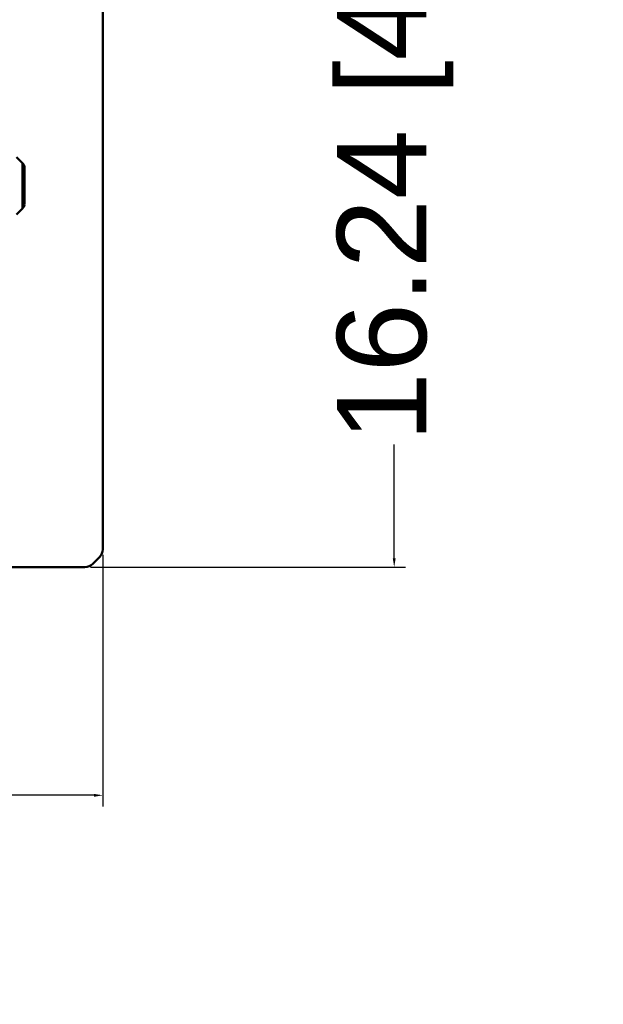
# Model space of a CAD drawing. Header units: inches. Extents: x 0.8 to 72.9, y -5.1 to 48.7.
# Tile 163 of 237: x 66.4 to 72.9, y 2.4 to 13.5. Entities that reach past the tile are written whole.
import ezdxf

# ---------------------------------------------------------------- set-up
doc = ezdxf.new("R2010")
doc.units = ezdxf.units.IN
doc.header["$MEASUREMENT"] = 0
for name, color, linetype, lineweight in [('Dimensions(ROSSANSI)', 7, 'Continuous', 25), ('Visible Edges(ROSSANSI)', 7, 'Continuous', 50), ('Visible Tangent Edges(ROSSANSI)', 7, 'Continuous', 50)]:
    doc.layers.add(name, color=color, linetype=linetype, lineweight=lineweight)
doc.styles.add('DEFAULT-ROSSANSI', font='arial.ttf')
doc.dimstyles.new('DEFAULT-ROSSANSI', dxfattribs={"dimtxt": 1, "dimasz": 0.098425, "dimexe": 0.125, "dimexo": 0.0625, "dimgap": 0.031496, "dimtad": 0, "dimtih": 1, "dimtoh": 1, "dimrnd": 1e-08, "dimzin": 0, "dimdsep": 46, "dimtxsty": 'DEFAULT-ROSSANSI', "dimcen": 0.09, "dimdle": 0.393701, "dimclrd": 7, "dimclre": 7, "dimclrt": 179, "dimadec": 0, "dimazin": 0, "dimtfac": 1, "dimtofl": 0, "dimtmove": 0, "dimatfit": 3, "dimfxl": 1, "dimtolj": 1, "dimtzin": 0, "dimlwd": 25, "dimlwe": 25, "dimarcsym": 0})

# ---------------------------------------------------------------- blocks, each defined once
blk = doc.blocks.new('*D4')
at = {"layer": 'Defpoints', "color": 0}
for p in [(34.794, 7.52), (67.304, 7.52), (67.304, 4.764)]:
    blk.add_point(p, dxfattribs=at)
at = {"layer": 'Dimensions(ROSSANSI)', "color": 7, "lineweight": 25}
for p, q in [((34.794, 7.457), (34.794, 4.639)), ((67.304, 7.457), (67.304, 4.639)), ((34.893, 4.764), (49.855, 4.764)), ((67.206, 4.764), (57.924, 4.764))]:
    blk.add_line(p, q, dxfattribs=at)
at = {"layer": 'Dimensions(ROSSANSI)', "color": 7}
for points in [[(34.893, 4.78), (34.893, 4.748), (34.794, 4.764)], [(67.206, 4.78), (67.206, 4.748), (67.304, 4.764)]]:
    blk.add_solid(points, dxfattribs=at)
at = {"layer": 'Dimensions(ROSSANSI)', "color": 179, "lineweight": 25, "insert": (49.886, 5.405), "char_height": 1, "attachment_point": 1, "style": 'DEFAULT-ROSSANSI'}
blk.add_mtext('\\A1;32.51 [825.8]', dxfattribs=at)
blk = doc.blocks.new('*D8')
at = {"layer": 'Defpoints', "color": 0}
for p in [(67.103, 23.565), (67.103, 7.322), (70.567, 7.322)]:
    blk.add_point(p, dxfattribs=at)
at = {"layer": 'Dimensions(ROSSANSI)', "color": 7, "lineweight": 25}
for p, q in [((67.165, 23.565), (70.692, 23.565)), ((70.567, 23.466), (70.567, 16.671)), ((70.567, 7.42), (70.567, 8.695)), ((67.165, 7.322), (70.692, 7.322))]:
    blk.add_line(p, q, dxfattribs=at)
at = {"layer": 'Dimensions(ROSSANSI)', "color": 7}
for points in [[(70.551, 23.466), (70.584, 23.466), (70.567, 23.565)], [(70.551, 7.42), (70.584, 7.42), (70.567, 7.322)]]:
    blk.add_solid(points, dxfattribs=at)
at = {"layer": 'Dimensions(ROSSANSI)', "color": 179, "lineweight": 25, "insert": (69.926, 8.726), "char_height": 1, "attachment_point": 1, "rotation": 90, "style": 'DEFAULT-ROSSANSI'}
blk.add_mtext('\\A1;16.24 [412.6]', dxfattribs=at)

msp = doc.modelspace()

# ---------------------------------------------------------------- linework, layer by layer
at = {"layer": 'Visible Edges(ROSSANSI)'}
for p, q in [((67.304, 7.52), (67.304, 19.03)), ((66.403, 11.848), (66.337, 11.914)), ((66.428, 11.382), (66.428, 11.806)), ((66.403, 11.339), (66.337, 11.273)), ((67.268, 7.433), (67.191, 7.358)), ((34.996, 7.322), (67.103, 7.322))]:
    msp.add_line(p, q, dxfattribs=at)
for centre, start, end in [((66.332, 11.777), 16.5967, 45), ((66.332, 11.41), 315, 343.4033)]:
    msp.add_arc(centre, 0.1, start, end, dxfattribs=at)
for centre, major_axis, start_param, end_param in [((67.179, 7.52), (0.125, 0), 5.497787, 6.283185), ((67.103, 7.444), (-0.125, 0), 1.570796, 2.356194)]:
    msp.add_ellipse(centre, major_axis=major_axis, ratio=0.981793, start_param=start_param, end_param=end_param, dxfattribs=at)
at = {"layer": 'Visible Tangent Edges(ROSSANSI)'}
msp.add_line((66.403, 11.339), (66.403, 11.848), dxfattribs=at)

# ---------------------------------------------------------------- dimensions: what is measured, and where the dimension line sits
at = {"layer": 'Dimensions(ROSSANSI)', "color": 7, "lineweight": 25}
dim = msp.add_linear_dim(base=(70.567, 7.322), p1=(67.103, 23.565), p2=(67.103, 7.322), angle=90, dimstyle='DEFAULT-ROSSANSI', override={"dimtih": 0, "dimtoh": 0, "dimdec": 2, "dimtp": 0, "dimtm": 0, "dimtdec": 2, "dimatfit": 1}, dxfattribs=at)
dim.commit()
dim.dimension.update_dxf_attribs({"geometry": '*D8', "text_midpoint": (70.567, 12.683), "dimtype": 160})
dim = msp.add_linear_dim(base=(67.304, 4.764), p1=(34.794, 7.52), p2=(67.304, 7.52), dimstyle='DEFAULT-ROSSANSI', override={"dimtih": 0, "dimtoh": 0, "dimdec": 2, "dimtp": 0, "dimtm": 0, "dimtdec": 2, "dimatfit": 1}, dxfattribs=at)
dim.commit()
dim.dimension.update_dxf_attribs({"geometry": '*D4', "text_midpoint": (53.889, 4.764), "dimtype": 160})

doc.saveas('drawing.dxf')
